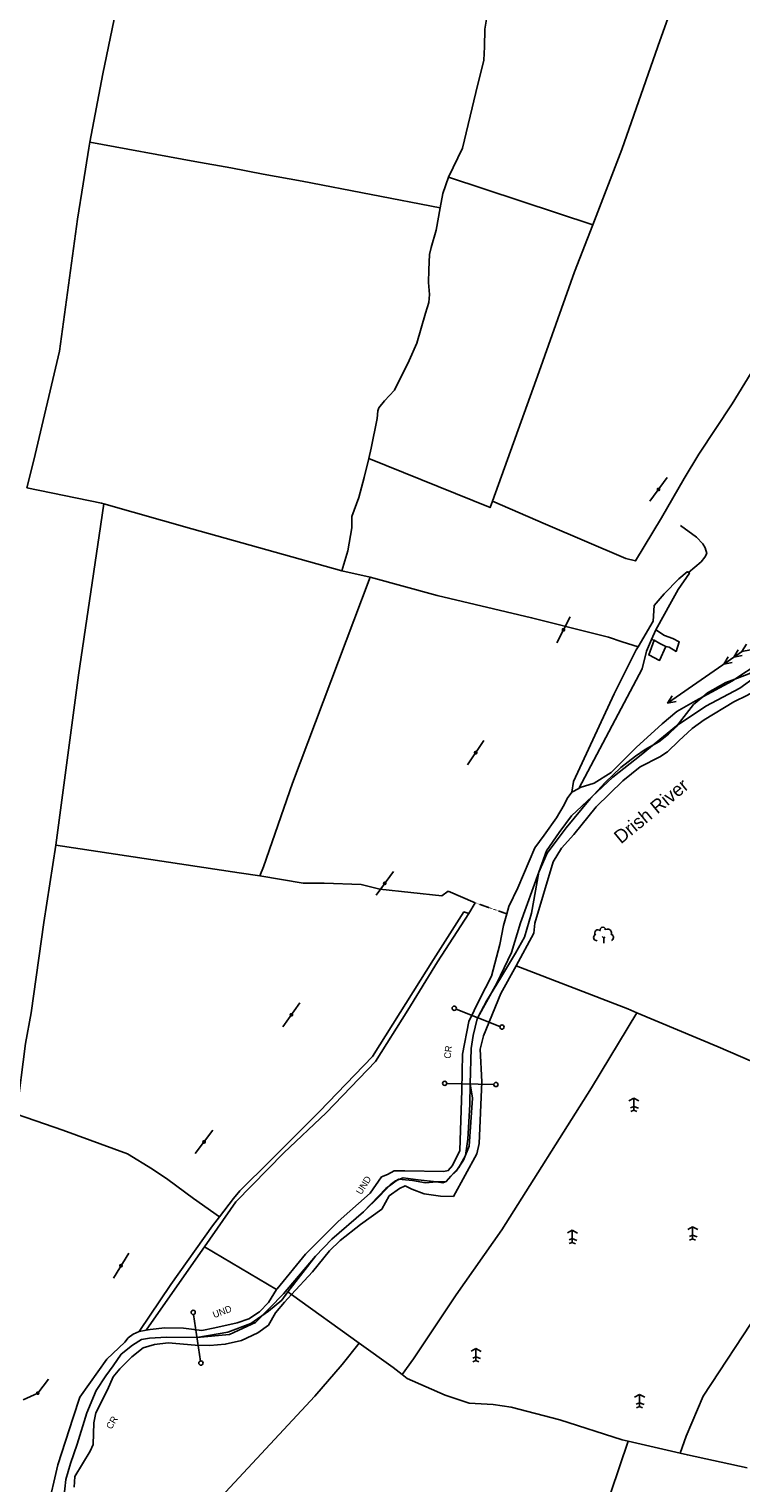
# Model space of a CAD drawing. Header units: metres. Extents: x 611948 to 1225781, y 656699 to 1316021.
# Tile 159 of 169: x 614196 to 614591, y 657540 to 658349. Entities that reach past the tile are written whole.
import ezdxf

# ---------------------------------------------------------------- set-up
doc = ezdxf.new("R2010")
doc.units = ezdxf.units.M
doc.linetypes.add('4696-D$0$PECK', pattern=[0.2, 0.1, -0.1])
for name, color, linetype in [('4696-13$0$GEN_LIN_D', 253, 'Continuous'), ('4696-D$0$BDY_SYM', 253, 'Continuous'), ('4696-D$0$GEN_LIN_D', 253, 'Continuous'), ('4696-D$0$GEN_PCK_D', 253, '4696-D$0$PECK'), ('4696-D$0$LAND_SYMB', 253, 'Continuous'), ('4696-D$0$POLE_SYMB', 253, 'Continuous'), ('4696-D$0$TOWNLAND', 253, 'Continuous'), ('4696-D$0$WATER_FTR', 253, 'Continuous')]:
    doc.layers.add(name, color=color, linetype=linetype)
doc.styles.add('4696-D$0$STANDARD', font='txt')

# ---------------------------------------------------------------- blocks, each defined once
blk = doc.blocks.new('4696-D$0$21', base_point=(149.307579, 306.857136))
for p, q in [((149.328061, 310.284909), (147.980506, 309.564561)), ((149.328061, 307.978181), (148.440011, 307.595261)), ((149.328061, 310.284909), (150.783476, 309.509859)), ((149.328061, 310.284909), (149.328061, 306.933646)), ((149.328061, 307.978181), (150.645626, 307.485856)), ((149.328061, 306.933646), (148.483541, 306.598519)), ((149.328061, 306.933646), (150.186121, 306.555909))]:
    blk.add_line(p, q)
blk = doc.blocks.new('4696-D$0$36', base_point=(144.988486, 310.919762))
blk.add_line((140.875383, 310.92339), (149.050238, 310.92339))
at = {"const_width": 0.539928}
blk.add_lwpolyline([(144.673376, 310.923808, 1), (145.213304, 310.923808, 1)], format="xyb", close=True, dxfattribs=at)
blk = doc.blocks.new('4696-D$0$33', base_point=(135.493669, 309.153345))
for p, q in [((135.303093, 309.0949), (137.533998, 310.06066)), ((161.059896, 309.0949), (135.303093, 309.0949)), ((135.303093, 309.0949), (137.533998, 308.12914)), ((154.338261, 309.0949), (156.569166, 310.06066)), ((154.338261, 309.0949), (156.569166, 308.12914)), ((157.725323, 309.0949), (159.956226, 310.06066)), ((157.725323, 309.0949), (159.956226, 308.12914)), ((160.456823, 309.0949), (162.687728, 310.06066)), ((160.456823, 309.0949), (162.687728, 308.12914))]:
    blk.add_line(p, q)
blk = doc.blocks.new('4696-D$0$23', base_point=(149.185809, 307.333247))
for p, q in [((148.664547, 309.128064), (149.124049, 308.690441)), ((149.124049, 308.690441), (149.445702, 309.073361)), ((149.124049, 308.690441), (149.169999, 307.322874)), ((149.313569, 307.698886), (149.313569, 307.698886))]:
    blk.add_line(p, q)
for centre, radius, start, end in [((148.832724, 311.050839), 0.714023, 354.391008, 541.210524), ((147.180612, 308.892246), 0.897288, 128.278788, 274.496331), ((147.530482, 310.123129), 0.903805, 44.394719, 220.161368), ((150.218607, 310.134934), 1.07549, 331.418139, 476.507497), ((150.870267, 308.882439), 0.947498, 293.22782, 424.195061)]:
    blk.add_arc(centre, radius, start, end)
blk = doc.blocks.new('4696-D$0$37', base_point=(145.909475, 308.83511))
blk.add_line((145.962562, 308.791096), (150.424369, 308.791096))
at = {"const_width": 0.51646}
blk.add_lwpolyline([(145.704332, 308.791096, 1), (146.220792, 308.791096, 1)], format="xyb", close=True, dxfattribs=at)
blk = doc.blocks.new('4696-D$0$30', base_point=(144.876269, 313.485642))
blk.add_line((144.905875, 313.497659), (149.765037, 313.497659))
blk = doc.blocks.new('4696-D$0$43', base_point=(147.36021, 308.857352))
blk.add_line((153.849537, 308.848253), (140.769785, 308.848253))
for centre in [(140.180307, 308.837153), (154.439015, 308.859353)]:
    blk.add_circle(centre, 0.589583)
blk = doc.blocks.new('4696-D')
at = {"layer": '4696-D$0$GEN_LIN_D', "flags": 128}
for points in [[(614445.211, 657799.052), (614455.649, 657818.196), (614463.868, 657835.358), (614468.823, 657851.763), (614479.172, 657880.036), (614483.286, 657891.857), (614490.458, 657902.09), (614497.194, 657911.235), (614520.157, 657932.748), (614536.071, 657945.286), (614555.731, 657961.4), (614572.007, 657972.278), (614590.869, 657982.438), (614608.273, 657994.927)], [(614428.85, 658266.671), (614436.59, 658282.742), (614444.073, 658313.739), (614448.5, 658331.67), (614448.887, 658339.123), (614449.056, 658348.895), (614450.201, 658355.563), (614457.839, 658380.64), (614459.281, 658389.619), (614461.463, 658396.783), (614463.349, 658401.638), (614464.981, 658406.755), (614465.81, 658410.084), (614466.387, 658413.676), (614466.015, 658421.914), (614467.702, 658430.117), (614469.219, 658437.024)], [(614509.163, 658240.066), (614525.324, 658281.973), (614545.355, 658339.248), (614563.212, 658389.872), (614564.716, 658393.796)], [(614597.255, 658157.763), (614586.665, 658140.454), (614568.172, 658112.478), (614559.963, 658098.987), (614547.235, 658077.085), (614532.928, 658053.153), (614527.551, 658054.532), (614482.863, 658073.572), (614453.247, 658086.434)], [(614428.85, 658266.671), (614425.604, 658257.466), (614424.179, 658249.516)], [(614509.163, 658240.066), (614428.85, 658266.671)], [(614347.366, 658264.371), (614424.179, 658249.516)], [(614424.179, 658249.516), (614421.908, 658237.208), (614419.166, 658227.48), (614418.328, 658223.636), (614417.924, 658215.155), (614417.799, 658207.954), (614418.197, 658201.259), (614417.864, 658196.892), (614415.961, 658191.008), (614411.299, 658174.368), (614407.015, 658164.667), (614398.753, 658148.09), (614393.249, 658142.269), (614390.092, 658138.208), (614389.551, 658136.674), (614389.218, 658132.306), (614385.845, 658115.902), (614384.494, 658110.197)], [(614222.393, 658243.245), (614212.373, 658169.847), (614198.199, 658109.127), (614194.331, 658093.759)], [(614453.247, 658086.434), (614479.193, 658158.526), (614498.935, 658214.005), (614509.163, 658240.066)], [(614384.494, 658110.197), (614381.96, 658099.505), (614378.939, 658088.497), (614375.152, 658077.758), (614375.044, 658071.586), (614372.763, 658058.764), (614369.568, 658047.612)], [(614384.494, 658110.197), (614451.93, 658082.788), (614453.247, 658086.434)], [(614194.331, 658093.759), (614235.858, 658085.321), (614237.169, 658084.949)], [(614210.355, 657894.917), (614223.061, 657989.619), (614234.443, 658067.366), (614237.169, 658084.949)], [(614237.169, 658084.949), (614286.03, 658071.073), (614369.568, 658047.612)], [(614557.927, 658072.917), (614566.816, 658066.332), (614570.353, 658062.67), (614571.599, 658060.332), (614572.575, 658057.229), (614571.51, 658055.189), (614569.408, 658052.653), (614562.342, 658046.663)], [(614369.568, 658047.612), (614385.298, 658044.057)], [(614385.298, 658044.057), (614376.134, 658020.035)], [(614385.298, 658044.057), (614422.496, 658033.976), (614475.014, 658021.489), (614510.36, 658012.643), (614517.884, 658010.631), (614525.454, 658008.147), (614534.325, 658005.378)], [(614376.134, 658020.035), (614342.152, 657929.561), (614325.909, 657883.025), (614323.937, 657877.881)], [(614541.816, 658009.462), (614544.236, 658014.846)], [(614544.236, 658014.846), (614548.94, 658011.718), (614553.591, 658009.918), (614557.192, 658008.118), (614555.441, 658002.771), (614551.541, 658005.12), (614549.641, 658005.52)], [(614543.189, 658009.018), (614540.189, 658000.822), (614546.29, 657997.823), (614549.641, 658005.52)], [(614543.189, 658009.018), (614541.816, 658009.462)], [(614549.641, 658005.52), (614546.34, 658007.219), (614543.189, 658009.018)], [(614188.465, 657745.325), (614193.52, 657784.595), (614196.647, 657801.776), (614203.695, 657852.074), (614210.355, 657894.917)], [(614210.355, 657894.917), (614312.371, 657879.539)], [(614312.371, 657879.539), (614323.937, 657877.881)], [(614323.937, 657877.881), (614348.047, 657873.861), (614359.625, 657873.918), (614380.188, 657873.046), (614390.692, 657870.548), (614425.099, 657866.865), (614428.744, 657869.373)], [(614428.744, 657869.373), (614443.623, 657862.971)], [(614443.623, 657862.971), (614440.22, 657857.078)], [(614440.22, 657857.078), (614422.774, 657830.113), (614406.224, 657803.207), (614388.236, 657774.709), (614360.73, 657746.118), (614337.193, 657723.89), (614310.479, 657696.571), (614293.049, 657671.504)], [(614533.621, 657801.803), (614528.556, 657803.938), (614466.463, 657827.91)], [(614440.873, 657762.157), (614441.454, 657781.91), (614442.608, 657789.092), (614444.826, 657798.314), (614445.211, 657799.052)], [(614508.473, 657760.09), (614533.621, 657801.803)], [(614676.474, 657759.696), (614671.315, 657744.093), (614663.122, 657746.294), (614578.865, 657782.741), (614533.621, 657801.803)], [(614288.931, 657621.071), (614306.942, 657622.708), (614321.532, 657629.396), (614337.136, 657645.405), (614354.816, 657666.368), (614363.982, 657675.727), (614381.484, 657691.115), (614393.898, 657703.99), (614400.99, 657709.259), (614408.894, 657708.449), (614415.986, 657707.233), (614422.158, 657707.644), (614425.713, 657707.233), (614427.563, 657707.808), (614430.188, 657710.849), (614433.009, 657713.717), (614437.264, 657719.797), (614440.304, 657727.497), (614442.128, 657754.247), (614440.873, 657762.157)], [(614433.16, 657644.867), (614458.481, 657680.956), (614508.473, 657760.09)], [(614188.465, 657745.325), (614193.871, 657743.537), (614214.327, 657736.494), (614250.368, 657723.263), (614264.112, 657714.793), (614272.758, 657708.983), (614286.98, 657698.448), (614301.487, 657688.217)], [(614293.049, 657671.504), (614274.071, 657644.211), (614260.621, 657625.152)], [(614293.049, 657671.504), (614333.129, 657647.748)], [(614341.582, 657644.99), (614379.209, 657617.909)], [(614202.828, 657504.511), (614204.899, 657507.543), (614211.592, 657522.604), (614214.838, 657531.809), (614216.046, 657542.078), (614218.516, 657551.038), (614222.304, 657561.776), (614227.751, 657579.175), (614232.856, 657591.691), (614238.142, 657599.83), (614242.355, 657605.417), (614246.838, 657611.77), (614253.1, 657616.806), (614258.044, 657620.065), (614262.43, 657620.76), (614271.958, 657621.366), (614288.931, 657621.071)], [(614369.623, 657606.18), (614379.209, 657617.909)], [(614379.209, 657617.909), (614397.985, 657604.396), (614403.04, 657600.507)], [(614354.395, 657588.438), (614369.623, 657606.18)], [(614403.04, 657600.507), (614405.855, 657598.342), (614427.044, 657588.971), (614440.345, 657584.624), (614453.708, 657583.878), (614463.715, 657582.417), (614490.859, 657575.258), (614525.392, 657564.112), (614528.696, 657563.354)], [(614276.432, 657498.471), (614284.93, 657513.758), (614354.395, 657588.438)], [(614471.129, 657392.708), (614528.696, 657563.354)], [(614528.696, 657563.354), (614557.743, 657556.688)], [(614557.743, 657556.688), (614561.776, 657555.763), (614594.961, 657548.666)]]:
    blk.add_lwpolyline(points, dxfattribs=at)
at = {"layer": '4696-D$0$GEN_PCK_D', "flags": 128}
for points in [[(614779.91, 657899.99), (614766.736, 657882.725), (614743.481, 657847.115), (614713.272, 657796.191), (614682.836, 657747.072), (614665.161, 657736.574), (614650.792, 657709.042), (614637.422, 657694.611), (614601.412, 657635.556), (614570.498, 657588.502), (614561.109, 657566.285), (614557.743, 657556.688)], [(614443.623, 657862.971), (614461.259, 657856.8)], [(614433.16, 657644.867), (614409.39, 657609.266), (614403.04, 657600.507)]]:
    blk.add_lwpolyline(points, dxfattribs=at)
at = {"layer": '4696-D$0$LAND_SYMB', "flags": 128}
for points in [[(614466.463, 657827.91), (614476.294, 657846.003), (614476.907, 657851.652), (614487.016, 657885.69), (614491.779, 657893.325), (614498.599, 657900.923), (614510.958, 657916.401), (614525.871, 657930.804), (614535.525, 657938.612), (614546.423, 657944.081), (614550.596, 657946.997), (614556.875, 657953.061), (614564.453, 657959.875), (614570.967, 657964.65), (614587.604, 657974.651), (614595.129, 657978.379), (614603.186, 657983.127), (614612.055, 657990.175), (614619.912, 657998.27), (614637.102, 658018.185)], [(614779.91, 657899.99), (614766.736, 657882.725), (614743.481, 657847.115), (614713.272, 657796.191), (614682.836, 657747.072), (614665.161, 657736.574), (614650.792, 657709.042), (614637.422, 657694.611), (614601.412, 657635.556), (614570.498, 657588.502), (614561.109, 657566.285), (614557.743, 657556.688)], [(614533.621, 657801.803), (614528.556, 657803.938), (614466.463, 657827.91)], [(614508.473, 657760.09), (614533.621, 657801.803)], [(614676.474, 657759.696), (614671.315, 657744.093), (614663.122, 657746.294), (614578.865, 657782.741), (614533.621, 657801.803)], [(614676.474, 657759.696), (614671.315, 657744.093), (614663.122, 657746.294), (614578.865, 657782.741), (614533.621, 657801.803)], [(614433.16, 657644.867), (614458.481, 657680.956), (614508.473, 657760.09)], [(614433.16, 657644.867), (614409.39, 657609.266), (614403.04, 657600.507)], [(614403.04, 657600.507), (614405.855, 657598.342), (614427.044, 657588.971), (614440.345, 657584.624), (614453.708, 657583.878), (614463.715, 657582.417), (614490.859, 657575.258), (614525.392, 657564.112), (614528.696, 657563.354)], [(614528.696, 657563.354), (614557.743, 657556.688)]]:
    blk.add_lwpolyline(points, dxfattribs=at)
at = {"layer": '4696-D$0$TOWNLAND', "flags": 128}
for points in [[(614588.031, 657987.323), (614595.038, 657989.924), (614603.591, 657993.634), (614608.535, 657996.893), (614614.796, 658001.93), (614622.916, 658010.277), (614636.321, 658026.765), (614644.747, 658037.938), (614649.51, 658045.572), (614650.854, 658048.893), (614651.402, 658053.943)], [(614570.23, 657977.446), (614572.996, 657979.761), (614583.127, 657985.501), (614588.031, 657987.323)], [(614445.211, 657799.052), (614450.148, 657808.512), (614457.824, 657820.983), (614466.042, 657834.989), (614471.085, 657843.905), (614474.917, 657857.215), (614479.172, 657880.036), (614483.727, 657890.504), (614494.263, 657904.726), (614507.66, 657920.7), (614516.05, 657929.816), (614524.683, 657938.154), (614532.767, 657944.445), (614538.234, 657948.209), (614545.768, 657952.451), (614551.244, 657956.729), (614555.43, 657960.772), (614559.905, 657966.611), (614565.164, 657973.208), (614570.23, 657977.446)], [(614440.873, 657762.157), (614441.454, 657781.91), (614442.608, 657789.092), (614444.826, 657798.314), (614445.211, 657799.052)], [(614339.552, 657646.569), (614354.816, 657666.368), (614363.982, 657675.727), (614381.484, 657691.115), (614390.379, 657699.707), (614396.406, 657706.034), (614399.275, 657708.299), (614403.678, 657710.024), (614411.889, 657708.852), (614422.158, 657707.644), (614427.563, 657707.808), (614430.188, 657710.849), (614434.644, 657715.659), (614438.362, 657722.283), (614439.55, 657731.523), (614440.657, 657750.797), (614440.873, 657762.157)], [(614288.931, 657621.071), (614306.125, 657624.014), (614318.891, 657628.965), (614328.802, 657635.814), (614336.11, 657641.861), (614339.552, 657646.569)], [(614341.582, 657644.99), (614339.552, 657646.569)], [(614341.582, 657644.99), (614379.209, 657617.909)], [(614202.828, 657504.511), (614204.899, 657507.543), (614211.592, 657522.604), (614214.838, 657531.809), (614216.046, 657542.078), (614218.516, 657551.038), (614222.304, 657561.776), (614227.751, 657579.175), (614232.856, 657591.691), (614238.142, 657599.83), (614242.355, 657605.417), (614246.838, 657611.77), (614253.1, 657616.806), (614258.044, 657620.065), (614262.43, 657620.76), (614271.958, 657621.366), (614288.931, 657621.071)], [(614379.209, 657617.909), (614397.985, 657604.396), (614403.04, 657600.507)], [(614403.04, 657600.507), (614405.855, 657598.342), (614427.044, 657588.971), (614440.345, 657584.624), (614453.708, 657583.878), (614463.715, 657582.417), (614490.859, 657575.258), (614525.392, 657564.112), (614528.696, 657563.354)], [(614528.696, 657563.354), (614557.743, 657556.688)], [(614557.743, 657556.688), (614561.776, 657555.763), (614594.961, 657548.666)]]:
    blk.add_lwpolyline(points, dxfattribs=at)
at = {"layer": '4696-D$0$WATER_FTR', "flags": 128}
for points in [[(614445.211, 657799.052), (614455.649, 657818.196), (614463.868, 657835.358), (614468.823, 657851.763), (614479.172, 657880.036), (614483.286, 657891.857), (614490.458, 657902.09), (614497.194, 657911.235), (614520.157, 657932.748), (614536.071, 657945.286), (614555.731, 657961.4), (614572.007, 657972.278), (614590.869, 657982.438), (614608.273, 657994.927)], [(614588.031, 657987.323), (614601.613, 657996.273)], [(614562.342, 658046.663), (614561.595, 658047.13), (614556.894, 658043.096), (614548.775, 658034.748), (614543.263, 658028.412), (614542.597, 658019.678), (614534.325, 658005.378)], [(614544.236, 658014.846), (614552.818, 658030.561), (614556.534, 658037.184), (614562.867, 658046.335), (614562.342, 658046.663)], [(614466.463, 657827.91), (614476.294, 657846.003), (614476.907, 657851.652), (614487.016, 657885.69), (614491.779, 657893.325), (614498.599, 657900.923), (614510.958, 657916.401), (614525.871, 657930.804), (614535.525, 657938.612), (614546.423, 657944.081), (614550.596, 657946.997), (614556.875, 657953.061), (614564.453, 657959.875), (614570.967, 657964.65), (614587.604, 657974.651), (614595.129, 657978.379), (614603.186, 657983.127), (614612.055, 657990.175), (614619.912, 657998.27), (614637.102, 658018.185)], [(614541.816, 658009.462), (614544.236, 658014.846)], [(614501.351, 657926.577), (614536.476, 657993.03), (614538.964, 658003.02), (614541.816, 658009.462)], [(614534.325, 658005.378), (614533.315, 658003.632), (614521.057, 657979.15), (614498.345, 657930.412), (614497.471, 657924.51)], [(614570.23, 657977.446), (614586.781, 657986.498), (614588.031, 657987.323)], [(614501.351, 657926.577), (614502.145, 657927), (614509.904, 657929.439), (614519.269, 657935.449), (614533.144, 657949.357), (614547.777, 657962.479), (614555.87, 657969.285), (614566.264, 657975.278), (614570.23, 657977.446)], [(614497.471, 657924.51), (614501.351, 657926.577)], [(614497.471, 657924.51), (614501.351, 657926.577)], [(614461.259, 657856.8), (614462.409, 657860.808), (614467.478, 657871.266), (614476.867, 657893.484), (614482.136, 657900.595), (614488.992, 657910.251), (614493.232, 657917.38), (614494.836, 657920.954), (614497.471, 657924.51)], [(614440.22, 657857.078), (614422.774, 657830.113), (614406.224, 657803.207), (614388.236, 657774.709), (614360.73, 657746.118), (614337.193, 657723.89), (614310.479, 657696.571), (614293.049, 657671.504)], [(614440.22, 657857.078), (614437.406, 657857.898), (614420.483, 657831.438), (614386.619, 657777.491), (614357.019, 657746.879), (614329.792, 657719.569), (614312.777, 657702.63), (614309.225, 657698.394), (614301.487, 657688.217)], [(614461.259, 657856.8), (614459.397, 657850.313), (614457.415, 657839.8), (614452.735, 657822.132), (614446.078, 657809.128), (614440.206, 657796.883), (614436.546, 657778.682), (614436.197, 657758.623), (614435.103, 657725.2), (614431.098, 657716.781), (614428.735, 657713.993), (614426.154, 657713.523), (614404.552, 657713.898), (614398.633, 657713.744), (614394.997, 657711.748), (614391.632, 657710.521), (614385.299, 657701.371), (614367.535, 657685.729), (614349.212, 657667.526), (614333.442, 657648.249), (614333.129, 657647.748)], [(614341.582, 657644.99), (614353.156, 657657.682), (614362.62, 657669.352), (614368.637, 657675.163), (614379.851, 657683.972), (614391.833, 657692.511), (614395.82, 657699.901), (614401.548, 657703.918), (614404.662, 657705.407), (614408.488, 657703.54), (614415.39, 657701.105), (614424.37, 657699.663), (614431.571, 657699.538), (614444.587, 657723.236), (614445.975, 657729.128), (614447.341, 657763.318), (614446.372, 657781.599), (614448.301, 657789.025), (614457.97, 657812.523), (614466.463, 657827.91)], [(614440.873, 657762.157), (614441.454, 657781.91), (614442.608, 657789.092), (614444.826, 657798.314), (614445.211, 657799.052)], [(614288.931, 657621.071), (614306.942, 657622.708), (614321.532, 657629.396), (614337.136, 657645.405), (614354.816, 657666.368), (614363.982, 657675.727), (614381.484, 657691.115), (614393.898, 657703.99), (614400.99, 657709.259), (614408.894, 657708.449), (614415.986, 657707.233), (614422.158, 657707.644), (614425.713, 657707.233), (614427.563, 657707.808), (614430.188, 657710.849), (614433.009, 657713.717), (614437.264, 657719.797), (614440.304, 657727.497), (614442.128, 657754.247), (614440.873, 657762.157)], [(614256.75, 657624.447), (614274.44, 657650.636), (614297.642, 657683.16), (614301.487, 657688.217)], [(614293.049, 657671.504), (614274.071, 657644.211), (614260.621, 657625.152)], [(614341.582, 657644.99), (614337.684, 657640.716), (614332.695, 657634.885), (614328.718, 657628.009), (614322.728, 657623.74), (614313.651, 657619.525), (614304.609, 657617.366), (614296.109, 657616.742), (614287.88, 657616.885), (614272.982, 657618.173), (614265.25, 657617.278), (614259.042, 657615.328), (614252.781, 657610.292), (614245.978, 657603.721), (614242.298, 657599.155), (614239.087, 657592.008), (614232.692, 657579.257), (614231.565, 657573.617), (614231.098, 657561.534), (614229.493, 657557.961), (614221.014, 657543.702), (614220.654, 657537.793)], [(614333.129, 657647.748), (614328.679, 657640.615), (614323.699, 657635.299), (614317.718, 657631.545), (614311.248, 657629.341), (614298.851, 657626.47), (614291.623, 657625.052), (614281.355, 657626.259), (614271.068, 657626.438), (614262.821, 657625.552), (614260.621, 657625.152)], [(614256.75, 657624.447), (614253.43, 657622.971), (614250.649, 657620.876), (614248.81, 657618.592), (614238.867, 657608.99), (614223.838, 657587.9), (614220.041, 657576.647), (614211.61, 657550.297), (614205.776, 657525.446), (614204.369, 657518.525), (614200.058, 657507.281), (614193.411, 657494.791), (614184.705, 657482.338)], [(614202.828, 657504.511), (614204.899, 657507.543), (614211.592, 657522.604), (614214.838, 657531.809), (614216.046, 657542.078), (614218.516, 657551.038), (614222.304, 657561.776), (614227.751, 657579.175), (614232.856, 657591.691), (614238.142, 657599.83), (614242.355, 657605.417), (614246.838, 657611.77), (614253.1, 657616.806), (614258.044, 657620.065), (614262.43, 657620.76), (614271.958, 657621.366), (614288.931, 657621.071)], [(614260.621, 657625.152), (614256.75, 657624.447)], [(614260.621, 657625.152), (614256.75, 657624.447)]]:
    blk.add_lwpolyline(points, dxfattribs=at)
at = {"layer": '4696-D$0$BDY_SYM', "xscale": 2, "yscale": 2}
for p, rotation in [((614445.211, 657799.052), 158.3530000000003), ((614440.873, 657762.157), 178.6430000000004), ((614288.931, 657621.071), 98.51800000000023)]:
    blk.add_blockref('4696-D$0$43', p, dxfattribs=dict(at, rotation=rotation))
at = {"layer": '4696-D$0$LAND_SYMB', "xscale": 2, "yscale": 2}
for name, p in [('4696-D$0$23', (614515.34, 657840.534)), ('4696-D$0$21', (614531.84, 657747.377)), ('4696-D$0$21', (614564.554, 657675.811)), ('4696-D$0$21', (614497.638, 657673.885)), ('4696-D$0$21', (614444.027, 657608.103)), ('4696-D$0$21', (614535.027, 657582.565))]:
    blk.add_blockref(name, p, dxfattribs=at)
at = {"layer": '4696-D$0$POLE_SYMB', "xscale": 2, "yscale": 2}
for name, p, rotation in [('4696-D$0$36', (614545.687, 658092.936), 53.71400000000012), ('4696-D$0$36', (614492.831, 658014.867), 62.41600000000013), ('4696-D$0$36', (614444.026, 657946.545), 55.89400000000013), ('4696-D$0$36', (614393.42, 657873.824), 53.67200000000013), ('4696-D$0$36', (614341.49, 657800.655), 54.69500000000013), ('4696-D$0$36', (614292.93, 657729.985), 53.11600000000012), ('4696-D$0$36', (614246.704, 657661.111), 58.55800000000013), ('4696-D$0$30', (614200.467, 657590.106), 53.20900000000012), ('4696-D$0$37', (614200.467, 657590.106), 204.2810000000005)]:
    blk.add_blockref(name, p, dxfattribs=dict(at, rotation=rotation))
at = {"layer": '4696-D$0$TOWNLAND', "xscale": 2, "yscale": 2}
for p, rotation in [((614445.211, 657799.052), 158.3530000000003), ((614440.873, 657762.157), 178.6430000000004), ((614288.931, 657621.071), 98.51800000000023)]:
    blk.add_blockref('4696-D$0$43', p, dxfattribs=dict(at, rotation=rotation))
at = {"layer": '4696-D$0$WATER_FTR', "xscale": 2, "yscale": 2, "rotation": 34.72100000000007}
blk.add_blockref('4696-D$0$33', (614550.866, 657974.343), dxfattribs=at)
at = {"layer": '4696-D$0$TOWNLAND', "style": '4696-D$0$STANDARD'}
for s, rotation, p in [('CR', 83.200017, (614429.994, 657776.067)), ('UND', 57.900012, (614380.323, 657700.242)), ('UND', 20.600004, (614298.499, 657631.847)), ('CR', 58.700012, (614241.306, 657569.696))]:
    blk.add_text(s, height=3.75, rotation=rotation, dxfattribs=at).set_placement(p)
at = {"layer": '4696-D$0$WATER_FTR', "style": '4696-D$0$STANDARD'}
blk.add_text('Drish River', height=7.5, rotation=39.400008, dxfattribs=at).set_placement((614524.767, 657895.399))
blk = doc.blocks.new('4696-13')
at = {"layer": '4696-13$0$GEN_LIN_D', "flags": 128}
for points in [[(614229.361, 658286.052), (614236.614, 658324.143), (614247.994, 658379.741), (614251.53, 658394.283)], [(614222.393, 658243.245), (614225.627, 658262.885), (614228.738, 658282.808), (614229.361, 658286.052)], [(614229.361, 658286.052), (614287.756, 658275.328), (614307.702, 658271.776), (614325.786, 658268.334), (614347.366, 658264.371)]]:
    blk.add_lwpolyline(points, dxfattribs=at)
blk = doc.blocks.new('OS Mapping')
for name in ['4696-13', '4696-D']:
    blk.add_blockref(name, (0, 0))

msp = doc.modelspace()

# ---------------------------------------------------------------- block references
msp.add_blockref('OS Mapping', (0, 0))

doc.saveas('drawing.dxf')
